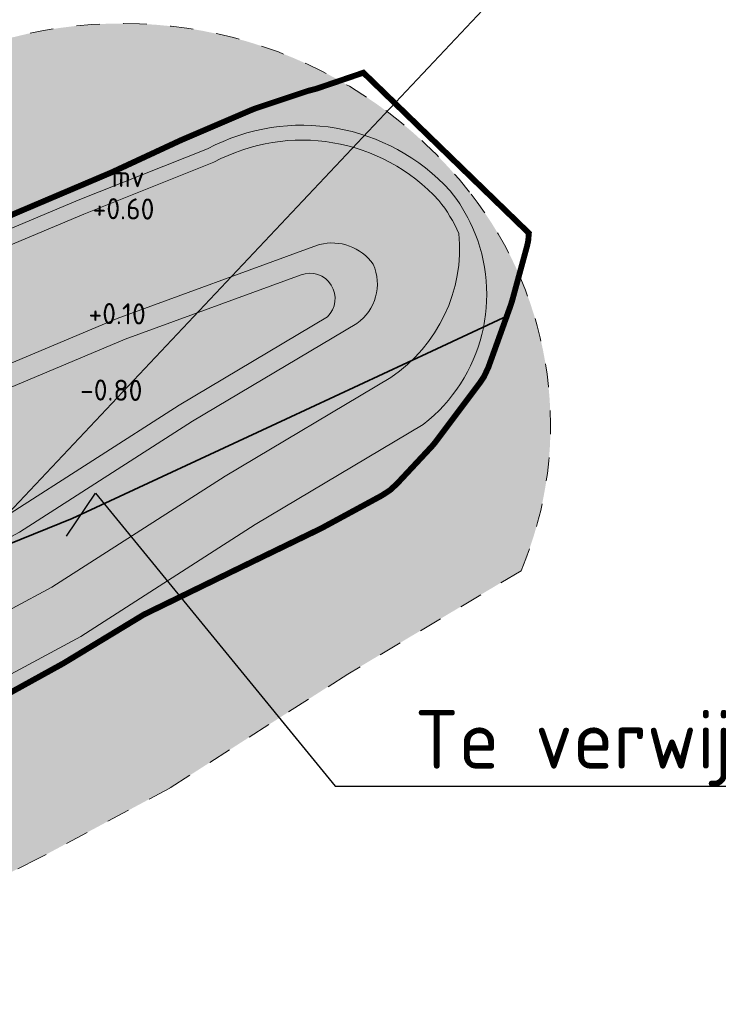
# Model space of a CAD drawing. Header units: metres. Extents: x 141698 to 145319, y 411539 to 418441.
# Tile 106 of 108: x 143990 to 144049, y 418130 to 418214. Entities that reach past the tile are written whole.
import ezdxf
from ezdxf import colors
from ezdxf.entities.mleader import LeaderData, LeaderLine
from ezdxf.math import Vec2, Vec3

# ---------------------------------------------------------------- set-up
doc = ezdxf.new("R2010")
doc.units = ezdxf.units.M
doc.linetypes.add('CENTRE', pattern=[50, 31.25, -6.25, 6.25, -6.25])
doc.linetypes.add('XX-HIDDEN', pattern=[4, 2, -2])
for name, color, linetype, lineweight in [('B01-WA-GR-GRAS-G', 60, 'Continuous', 13), ('B01-WA-GR-RIET-G', 120, 'Continuous', 13), ('B01-WA-OB-WATERLIJN-G', 150, 'Continuous', 18), ('B01-WA-OG-ZONE-G', 7, 'XX-HIDDEN', 18), ('N-WE-KG-PROJECTGRENS-SLIJKWELLSEWAAD', 190, 'KG-OG', 35), ('V01-WA-IE-TERREINAFSCHEIDING_KUNSTMATIG_RASTERHEKWERK-G', 20, 'IE-TERREINAFSCHEIDING-KUNSTMATIG-OPEN-V', 35), ('X-XX-AL-PEILMAAT-T25', 10, 'Continuous', 25), ('X01-XX-AL-TEKENBLAD_TITELBLOK-T25', 7, 'Continuous', 25)]:
    doc.layers.add(name, color=color, linetype=linetype, lineweight=lineweight)
for name, color, linetype in [('buitenbeschermingszone binnenkant', 14, 'CENTRE'), ('Situatiekaart_Bufferzone', 254, 'Continuous'), ('Situatiekaart_Gras', 71, 'Continuous'), ('Situatiekaart_Openwater', 140, 'Continuous')]:
    doc.layers.add(name, color=color, linetype=linetype)
doc.layers.add('Situatiekaart_Rietzone', color=7, linetype='Continuous', true_color=0x70ffdb)
doc.styles.add('NLCS-ISO-M1000-ISO', font='NLCS-ISO.ttf', dxfattribs={"height": 1.8})
doc.styles.add('NLCS-ISO-M2000-T25', font='NLCS-ISO.ttf', dxfattribs={"height": 5})
doc.linetypes.add('IE-TERREINAFSCHEIDING-KUNSTMATIG-OPEN-V', pattern='A,7,[24,NLCS.SHX,S=0.6,R=0,X=-3.5,Y=0],-1.5,[67,NLCS.SHX,S=0.75,R=0,X=0,Y=0],-1.5', length=10)
doc.linetypes.add('KG-OG', pattern='A,5.5,-1.5,[2,NLCS.SHX,S=0.5,R=0,X=0,Y=0],-1.5', length=8.5)

msp = doc.modelspace()

# ---------------------------------------------------------------- hatches: boundary and pattern name
at = {"layer": 'Situatiekaart_Bufferzone', "transparency": 33554559}
h = msp.add_hatch(color=256, dxfattribs=at)
h.dxf.hatch_style = 1
edge = h.paths.add_edge_path(flags=0)
edge.add_line((143885.4630367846, 418115.2014588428), (143902.8254999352, 418121.6465642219))
edge.add_line((143902.8254999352, 418121.6465642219), (143927.5464494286, 418131.3487672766))
edge.add_line((143927.5464494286, 418131.3487672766), (143925.651134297, 418135.834143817))
edge.add_line((143925.651134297, 418135.834143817), (143901.0891559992, 418126.1943320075))
edge.add_line((143901.0891559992, 418126.1943320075), (143883.7435421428, 418119.7554812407))
edge.add_line((143883.7435421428, 418119.7554812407), (143870.0014971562, 418114.4789209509))
edge.add_line((143870.0014971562, 418114.4789209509), (143861.9656334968, 418111.5351105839))
edge.add_arc((143858.3474397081, 418122.6362202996), 11.67587098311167, 234.9326761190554, 288.0523854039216, ccw=False)
edge.add_arc((143857.5842671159, 418118.5919513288), 8.10726896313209, 130.4186292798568, 222.8361829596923, ccw=False)
edge.add_line((143852.3277776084, 418124.764238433), (143866.0910382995, 418134.486995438))
edge.add_line((143866.0910382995, 418134.486995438), (143874.8091546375, 418140.6457196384))
edge.add_line((143874.8091546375, 418140.6457196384), (143886.5145652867, 418148.012461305))
edge.add_line((143886.5145652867, 418148.012461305), (143898.7530701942, 418154.1515637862))
edge.add_line((143898.7530701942, 418154.1515637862), (143906.4458925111, 418157.6405745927))
edge.add_line((143906.4458925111, 418157.6405745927), (143915.3057634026, 418161.9419224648))
edge.add_line((143915.3057634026, 418161.9419224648), (143914.8109957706, 418163.1128196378))
edge.add_line((143914.8109957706, 418163.1128196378), (143905.9064387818, 418158.7897772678))
edge.add_line((143905.9064387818, 418158.7897772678), (143898.2061146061, 418155.2973640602))
edge.add_line((143898.2061146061, 418155.2973640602), (143885.8904509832, 418149.1195570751))
edge.add_line((143885.8904509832, 418149.1195570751), (143874.1043718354, 418141.7020470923))
edge.add_line((143874.1043718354, 418141.7020470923), (143865.3586132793, 418135.5237956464))
edge.add_line((143865.3586132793, 418135.5237956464), (143851.5082238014, 418125.7394883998))
edge.add_arc((143859.4950793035, 418117.6316376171), 11.38099754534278, 134.5692752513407, 202.9004874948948)
edge.add_arc((143859.4950793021, 418117.6316376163), 11.38099754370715, 202.9004874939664, 218.9387412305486)
edge.add_arc((143859.4950793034, 418117.631637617), 11.38099754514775, 218.938741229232, 289.7219942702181)
edge.add_line((143863.3356724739, 418106.9182371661), (143871.6954753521, 418109.9151009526))
edge.add_line((143871.6954753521, 418109.9151009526), (143885.4630367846, 418115.2014588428))
edge = h.paths.add_edge_path()
edge.add_line((143991.1662218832, 418142.1412976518), (144002.3409776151, 418148.1342018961))
edge.add_line((144002.3409776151, 418148.1342018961), (144017.5251671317, 418157.8694950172))
edge.add_line((144017.5251671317, 418157.8694950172), (144032.3143206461, 418166.6919100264))
edge.add_arc((144002.8002792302, 418179.1311093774), 32.02830500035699, 337.1461744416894, 398.3706695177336)
edge.add_arc((143998.2824212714, 418175.6891931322), 37.70706316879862, 38.20968881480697, 104.5099539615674)
edge.add_line((143988.8349846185, 418212.193556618), (143977.536017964, 418207.4445808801))
edge.add_line((143977.536017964, 418207.4445808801), (143962.4066617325, 418201.813920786))
edge.add_line((143962.4066617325, 418201.813920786), (143952.0649066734, 418196.8563543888))
edge.add_line((143952.0649066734, 418196.8563543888), (143935.7934990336, 418190.1402263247))
edge.add_line((143935.7934990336, 418190.1402263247), (143909.3637082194, 418177.1425223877))
edge.add_line((143909.3637082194, 418177.1425223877), (143899.531975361, 418172.3693486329))
edge.add_line((143899.531975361, 418172.3693486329), (143891.7430053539, 418168.8367309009))
edge.add_line((143891.7430053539, 418168.8367309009), (143878.5155945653, 418162.2015715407))
edge.add_line((143878.5155945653, 418162.2015715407), (143865.7762948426, 418154.1841569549))
edge.add_line((143865.7762948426, 418154.1841569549), (143856.703901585, 418147.7751615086))
edge.add_line((143856.703901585, 418147.7751615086), (143842.0617094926, 418137.4315024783))
edge.add_arc((143859.4950793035, 418117.6316376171), 26.38099754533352, 131.3632480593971, 202.9004874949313)
edge.add_arc((143859.4950793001, 418117.6316376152), 26.38099754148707, 202.9004874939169, 218.9387412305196)
edge.add_arc((143859.4950793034, 418117.631637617), 26.38099754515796, 218.9387412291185, 289.7219942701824)
edge.add_line((143868.3975220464, 418092.798121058), (143876.9154732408, 418095.8516786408))
edge.add_line((143876.9154732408, 418095.8516786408), (143890.7616636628, 418101.1682278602))
edge.add_line((143890.7616636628, 418101.1682278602), (143908.176047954, 418107.6326068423))
edge.add_line((143908.176047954, 418107.6326068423), (143935.0366493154, 418118.1745566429))
edge.add_line((143935.0366493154, 418118.1745566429), (143952.1631108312, 418125.5989202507))
edge.add_line((143952.1631108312, 418125.5989202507), (143958.6091577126, 418128.3215454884))
edge.add_line((143958.6091577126, 418128.3215454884), (143966.536364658, 418131.1079935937))
edge.add_line((143966.536364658, 418131.1079935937), (143977.3202000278, 418135.3080029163))
edge.add_line((143977.3202000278, 418135.3080029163), (143991.1662218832, 418142.1412976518))
edge = h.paths.add_edge_path(flags=0)
edge.add_line((143927.4540034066, 418136.5417138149), (143901.0891559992, 418126.1943320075))
edge.add_line((143901.0891559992, 418126.1943320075), (143883.7435421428, 418119.7554812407))
edge.add_line((143883.7435421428, 418119.7554812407), (143870.0014971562, 418114.4789209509))
edge.add_line((143870.0014971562, 418114.4789209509), (143861.9656334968, 418111.5351105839))
edge.add_arc((143858.3474397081, 418122.6362202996), 11.67587098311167, 234.9326761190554, 288.0523854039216, ccw=False)
edge.add_arc((143857.5842671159, 418118.5919513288), 8.10726896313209, 130.4186292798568, 222.8361829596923, ccw=False)
edge.add_line((143852.3277776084, 418124.764238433), (143866.0910382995, 418134.486995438))
edge.add_line((143866.0910382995, 418134.486995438), (143874.8091546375, 418140.6457196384))
edge.add_line((143874.8091546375, 418140.6457196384), (143886.5145652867, 418148.012461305))
edge.add_line((143886.5145652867, 418148.012461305), (143898.7530701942, 418154.1515637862))
edge.add_line((143898.7530701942, 418154.1515637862), (143906.4458925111, 418157.6405745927))
edge.add_line((143906.4458925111, 418157.6405745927), (143916.506372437, 418162.5248019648))
edge.add_line((143916.506372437, 418162.5248019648), (143942.4942489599, 418175.3051802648))
edge.add_line((143942.4942489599, 418175.3051802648), (143958.6900854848, 418181.9901158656))
edge.add_line((143958.6900854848, 418181.9901158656), (143968.7735070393, 418186.8238439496))
edge.add_line((143968.7735070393, 418186.8238439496), (143983.5279023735, 418192.3149556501))
edge.add_line((143983.5279023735, 418192.3149556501), (143994.9949040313, 418197.134556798))
edge.add_line((143994.9949040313, 418197.134556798), (144006.0973439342, 418201.5521170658))
edge.add_arc((144013.6023159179, 418187.6000370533), 15.84251056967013, 42.401531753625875, 118.2762797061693, ccw=False)
edge.add_arc((144015.3210197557, 418190.2731141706), 12.79681574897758, 23.972583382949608, 38.75029277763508, ccw=False)
edge.add_arc((144013.7614055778, 418194.2345629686), 13.31026494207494, -56.078340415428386, 5.336373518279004, ccw=False)
edge.add_line((144021.1893165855, 418183.1896867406), (144007.0714978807, 418174.7677540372))
edge.add_line((144007.0714978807, 418174.7677540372), (143992.2691201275, 418165.2772582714))
edge.add_line((143992.2691201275, 418165.2772582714), (143982.0723932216, 418159.8088606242))
edge.add_line((143982.0723932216, 418159.8088606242), (143969.3035026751, 418153.5071522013))
edge.add_line((143969.3035026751, 418153.5071522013), (143959.635033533, 418149.7415475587))
edge.add_line((143959.635033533, 418149.7415475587), (143951.4429791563, 418146.8620044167))
edge.add_line((143951.4429791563, 418146.8620044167), (143944.3466978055, 418143.8647387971))
edge.add_line((143944.3466978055, 418143.8647387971), (143927.4540034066, 418136.5417138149))
edge = h.paths.add_edge_path(flags=16)
edge.add_line((143946.2617801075, 418139.3894704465), (143953.1987489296, 418142.3194470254))
edge.add_line((143953.1987489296, 418142.3194470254), (143961.325913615, 418145.1761811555))
edge.add_line((143961.325913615, 418145.1761811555), (143971.267656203, 418149.048218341))
edge.add_line((143971.267656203, 418149.048218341), (143984.3004523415, 418155.4801695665))
edge.add_line((143984.3004523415, 418155.4801695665), (143994.7368039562, 418161.0770754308))
edge.add_line((143994.7368039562, 418161.0770754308), (144009.6327285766, 418170.6275484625))
edge.add_line((144009.6327285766, 418170.6275484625), (144023.9713330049, 418179.1811900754))
edge.add_arc((144015.3210197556, 418190.2731141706), 14.06622548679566, 307.9497743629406, 383.972583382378)
edge.add_arc((144015.3210197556, 418190.2731141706), 14.06622548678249, 23.97258338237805, 38.91581639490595)
edge.add_arc((144013.6023159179, 418187.6000370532), 17.11192030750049, 42.26665463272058, 118.0272910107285)
edge.add_line((144005.5615602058, 418202.705137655), (143994.5142804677, 418198.3095251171))
edge.add_line((143994.5142804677, 418198.3095251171), (143983.0603896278, 418193.4954344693))
edge.add_line((143983.0603896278, 418193.4954344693), (143968.2767382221, 418187.9934345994))
edge.add_line((143968.2767382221, 418187.9934345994), (143958.1731603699, 418183.1500441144))
edge.add_line((143958.1731603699, 418183.1500441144), (143941.9714274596, 418176.4626747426))
edge.add_line((143941.9714274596, 418176.4626747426), (143915.9490708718, 418163.6653397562))
edge.add_line((143915.9490708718, 418163.6653397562), (143905.9064387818, 418158.7897772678))
edge.add_line((143905.9064387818, 418158.7897772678), (143898.2061146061, 418155.2973640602))
edge.add_line((143898.2061146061, 418155.2973640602), (143885.8904509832, 418149.1195570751))
edge.add_line((143885.8904509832, 418149.1195570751), (143874.1043718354, 418141.7020470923))
edge.add_line((143874.1043718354, 418141.7020470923), (143865.3586132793, 418135.5237956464))
edge.add_line((143865.3586132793, 418135.5237956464), (143851.5082238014, 418125.7394883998))
edge.add_arc((143859.4950793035, 418117.6316376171), 11.38099754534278, 134.5692752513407, 202.9004874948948)
edge.add_arc((143859.4950793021, 418117.6316376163), 11.38099754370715, 202.9004874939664, 218.9387412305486)
edge.add_arc((143859.4950793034, 418117.631637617), 11.38099754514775, 218.938741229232, 289.7219942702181)
edge.add_line((143863.3356724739, 418106.9182371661), (143871.6954753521, 418109.9151009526))
edge.add_line((143871.6954753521, 418109.9151009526), (143885.4630367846, 418115.2014588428))
edge.add_line((143885.4630367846, 418115.2014588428), (143902.8254999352, 418121.6465642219))
edge.add_line((143902.8254999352, 418121.6465642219), (143929.3118109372, 418132.0416167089))
edge.add_line((143929.3118109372, 418132.0416167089), (143946.2617801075, 418139.3894704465))
edge = h.paths.add_edge_path(flags=0)
edge.add_line((143924.9130484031, 418141.3435400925), (143898.5920473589, 418131.0133666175))
edge.add_line((143898.5920473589, 418131.0133666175), (143881.252515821, 418124.5767736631))
edge.add_line((143881.252515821, 418124.5767736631), (143867.5196818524, 418119.3037501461))
edge.add_line((143867.5196818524, 418119.3037501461), (143861.4461172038, 418117.1653687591))
edge.add_arc((143860.9793719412, 418118.2049133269), 1.1395192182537, 130.6597921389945, 294.17961019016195, ccw=False)
edge.add_line((143860.2368997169, 418119.0693432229), (143865.7928750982, 418122.994241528))
edge.add_line((143865.7928750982, 418122.994241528), (143871.2736990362, 418126.8660507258))
edge.add_line((143871.2736990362, 418126.8660507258), (143879.7345598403, 418132.8430423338))
edge.add_line((143879.7345598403, 418132.8430423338), (143890.6892196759, 418139.7373027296))
edge.add_line((143890.6892196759, 418139.7373027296), (143902.2096379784, 418145.5161972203))
edge.add_line((143902.2096379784, 418145.5161972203), (143909.8326433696, 418148.9735431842))
edge.add_line((143909.8326433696, 418148.9735431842), (143920.0592262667, 418153.9384113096))
edge.add_line((143920.0592262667, 418153.9384113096), (143945.726210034, 418166.5609802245))
edge.add_line((143945.726210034, 418166.5609802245), (143961.8671711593, 418173.2232656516))
edge.add_line((143961.8671711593, 418173.2232656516), (143971.7630057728, 418177.9670694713))
edge.add_line((143971.7630057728, 418177.9670694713), (143986.2451260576, 418183.3568491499))
edge.add_line((143986.2451260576, 418183.3568491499), (143997.8341450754, 418188.2277344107))
edge.add_line((143997.8341450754, 418188.2277344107), (144014.3160804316, 418194.2417936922))
edge.add_line((144014.3160804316, 418194.2417936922), (144015.1147912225, 418194.5332336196))
edge.add_arc((144016.1772277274, 418190.3501646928), 4.31588194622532, 35.366590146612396, 104.2509307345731, ccw=False)
edge.add_arc((144015.9339569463, 418191.1757113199), 4.11769100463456, -54.99335082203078, 23.96489497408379, ccw=False)
edge.add_line((144018.2961589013, 418187.8029704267), (144004.2766186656, 418179.4396653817))
edge.add_line((144004.2766186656, 418179.4396653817), (143989.5080097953, 418169.970820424))
edge.add_line((143989.5080097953, 418169.970820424), (143979.3977834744, 418164.5488121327))
edge.add_line((143979.3977834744, 418164.5488121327), (143966.724158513, 418158.294119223))
edge.add_line((143966.724158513, 418158.294119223), (143957.1543365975, 418154.5669349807))
edge.add_line((143957.1543365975, 418154.5669349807), (143948.9388581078, 418151.6791581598))
edge.add_line((143948.9388581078, 418151.6791581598), (143941.7850675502, 418148.6576023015))
edge.add_line((143941.7850675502, 418148.6576023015), (143924.9130484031, 418141.3435400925))
edge = h.paths.add_edge_path(flags=0)
edge.add_line((143924.0463894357, 418142.8628300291), (143897.772660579, 418132.551209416))
edge.add_line((143897.772660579, 418132.551209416), (143880.4396865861, 418126.1170506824))
edge.add_line((143880.4396865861, 418126.1170506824), (143868.2865191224, 418121.4613229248))
edge.add_arc((143868.0953314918, 418121.7982621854), 0.3874026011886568, 130.020208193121, 299.5716433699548, ccw=False)
edge.add_line((143867.8462092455, 418122.0949419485), (143872.3667732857, 418125.3187256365))
edge.add_line((143872.3667732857, 418125.3187256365), (143880.7863807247, 418131.2665746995))
edge.add_line((143880.7863807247, 418131.2665746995), (143891.620650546, 418138.0850682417))
edge.add_line((143891.620650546, 418138.0850682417), (143903.0259168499, 418143.8061999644))
edge.add_line((143903.0259168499, 418143.8061999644), (143910.6377264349, 418147.2584681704))
edge.add_line((143910.6377264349, 418147.2584681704), (143920.8909455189, 418152.2362678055))
edge.add_line((143920.8909455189, 418152.2362678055), (143946.506471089, 418164.8335304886))
edge.add_line((143946.506471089, 418164.8335304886), (143962.6386324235, 418171.4921837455))
edge.add_line((143962.6386324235, 418171.4921837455), (143972.5043856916, 418176.2215673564))
edge.add_line((143972.5043856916, 418176.2215673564), (143986.9428440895, 418181.5950974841))
edge.add_line((143986.9428440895, 418181.5950974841), (143998.5262633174, 418186.4636291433))
edge.add_line((143998.5262633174, 418186.4636291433), (144013.531345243, 418191.9388024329))
edge.add_arc((144014.2924952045, 418189.9213825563), 2.156231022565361, -46.267588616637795, 110.67093035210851, ccw=False)
edge.add_line((144015.7830788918, 418188.36334132), (144003.1361957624, 418180.8188898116))
edge.add_line((144003.1361957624, 418180.8188898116), (143988.4039942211, 418171.373387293))
edge.add_line((143988.4039942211, 418171.373387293), (143978.3870269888, 418166.0013928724))
edge.add_line((143978.3870269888, 418166.0013928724), (143965.8161109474, 418159.7973889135))
edge.add_line((143965.8161109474, 418159.7973889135), (143956.3526438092, 418156.111626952))
edge.add_line((143956.3526438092, 418156.111626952), (143948.1119110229, 418153.2149731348))
edge.add_line((143948.1119110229, 418153.2149731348), (143940.8961179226, 418150.1672291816))
edge.add_line((143940.8961179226, 418150.1672291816), (143924.0463894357, 418142.8628300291))
at = {"layer": 'Situatiekaart_Gras', "transparency": 33554559}
h = msp.add_hatch(color=256, dxfattribs=at)
h.dxf.hatch_style = 1
edge = h.paths.add_edge_path()
edge.add_arc((143859.4950793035, 418117.6316376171), 11.38099754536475, 134.5692752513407, 202.9004874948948, ccw=False)
edge.add_line((143851.5082238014, 418125.7394883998), (143865.3586132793, 418135.5237956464))
edge.add_line((143865.3586132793, 418135.5237956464), (143874.1043718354, 418141.7020470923))
edge.add_line((143874.1043718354, 418141.7020470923), (143885.8904509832, 418149.1195570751))
edge.add_line((143885.8904509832, 418149.1195570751), (143898.2061146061, 418155.2973640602))
edge.add_line((143898.2061146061, 418155.2973640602), (143905.9064387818, 418158.7897772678))
edge.add_line((143905.9064387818, 418158.7897772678), (143915.9490708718, 418163.6653397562))
edge.add_line((143915.9490708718, 418163.6653397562), (143941.9714274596, 418176.4626747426))
edge.add_line((143941.9714274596, 418176.4626747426), (143958.1731603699, 418183.1500441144))
edge.add_line((143958.1731603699, 418183.1500441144), (143968.2767382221, 418187.9934345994))
edge.add_line((143968.2767382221, 418187.9934345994), (143983.0603896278, 418193.4954344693))
edge.add_line((143983.0603896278, 418193.4954344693), (143994.5142804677, 418198.3095251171))
edge.add_line((143994.5142804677, 418198.3095251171), (144005.5615602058, 418202.705137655))
edge.add_arc((144013.6023159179, 418187.6000370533), 17.11192030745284, 42.266654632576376, 118.02729101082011, ccw=False)
edge.add_arc((144015.3210197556, 418190.2731141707), 14.06622548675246, 23.972583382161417, 38.91581639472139, ccw=False)
edge.add_arc((144015.3210197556, 418190.2731141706), 14.0662254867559, -52.05022563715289, 23.972583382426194, ccw=False)
edge.add_line((144023.9713330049, 418179.1811900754), (144009.6327285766, 418170.6275484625))
edge.add_line((144009.6327285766, 418170.6275484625), (143994.7368039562, 418161.0770754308))
edge.add_line((143994.7368039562, 418161.0770754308), (143984.3004523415, 418155.4801695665))
edge.add_line((143984.3004523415, 418155.4801695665), (143971.267656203, 418149.048218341))
edge.add_line((143971.267656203, 418149.048218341), (143961.325913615, 418145.1761811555))
edge.add_line((143961.325913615, 418145.1761811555), (143953.1987489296, 418142.3194470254))
edge.add_line((143953.1987489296, 418142.3194470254), (143946.2617801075, 418139.3894704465))
edge.add_line((143946.2617801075, 418139.3894704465), (143929.3118109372, 418132.0416167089))
edge.add_line((143929.3118109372, 418132.0416167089), (143902.8254999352, 418121.6465642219))
edge.add_line((143902.8254999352, 418121.6465642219), (143885.4630367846, 418115.2014588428))
edge.add_line((143885.4630367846, 418115.2014588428), (143871.6954753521, 418109.9151009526))
edge.add_line((143871.6954753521, 418109.9151009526), (143863.3356724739, 418106.9182371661))
edge.add_arc((143859.4950793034, 418117.631637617), 11.38099754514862, 218.938741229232, 289.7219942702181, ccw=False)
edge.add_arc((143859.4950793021, 418117.6316376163), 11.3809975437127, 202.9004874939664, 218.9387412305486, ccw=False)
edge = h.paths.add_edge_path(flags=16)
edge.add_arc((144013.7614055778, 418194.2345629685), 13.31026494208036, -56.07834041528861, 5.3363735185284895, ccw=False)
edge.add_line((144021.1893165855, 418183.1896867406), (144007.0714978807, 418174.7677540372))
edge.add_line((144007.0714978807, 418174.7677540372), (143992.2691201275, 418165.2772582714))
edge.add_line((143992.2691201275, 418165.2772582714), (143982.0723932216, 418159.8088606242))
edge.add_line((143982.0723932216, 418159.8088606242), (143969.3035026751, 418153.5071522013))
edge.add_line((143969.3035026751, 418153.5071522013), (143959.635033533, 418149.7415475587))
edge.add_line((143959.635033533, 418149.7415475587), (143951.4429791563, 418146.8620044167))
edge.add_line((143951.4429791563, 418146.8620044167), (143944.3466978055, 418143.8647387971))
edge.add_line((143944.3466978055, 418143.8647387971), (143927.4540034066, 418136.5417138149))
edge.add_line((143927.4540034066, 418136.5417138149), (143901.0891559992, 418126.1943320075))
edge.add_line((143901.0891559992, 418126.1943320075), (143883.7435421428, 418119.7554812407))
edge.add_line((143883.7435421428, 418119.7554812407), (143870.0014971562, 418114.4789209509))
edge.add_line((143870.0014971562, 418114.4789209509), (143861.9656334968, 418111.5351105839))
edge.add_arc((143858.3474397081, 418122.6362202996), 11.67587098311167, 234.9326761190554, 288.0523854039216, ccw=False)
edge.add_arc((143857.5842671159, 418118.5919513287), 8.107268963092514, 130.41862927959, 222.8361829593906, ccw=False)
edge.add_line((143852.3277776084, 418124.764238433), (143866.0910382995, 418134.486995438))
edge.add_line((143866.0910382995, 418134.486995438), (143874.8091546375, 418140.6457196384))
edge.add_line((143874.8091546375, 418140.6457196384), (143886.5145652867, 418148.012461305))
edge.add_line((143886.5145652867, 418148.012461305), (143898.7530701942, 418154.1515637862))
edge.add_line((143898.7530701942, 418154.1515637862), (143906.4458925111, 418157.6405745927))
edge.add_line((143906.4458925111, 418157.6405745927), (143916.506372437, 418162.5248019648))
edge.add_line((143916.506372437, 418162.5248019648), (143942.4942489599, 418175.3051802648))
edge.add_line((143942.4942489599, 418175.3051802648), (143958.6900854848, 418181.9901158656))
edge.add_line((143958.6900854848, 418181.9901158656), (143968.7735070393, 418186.8238439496))
edge.add_line((143968.7735070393, 418186.8238439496), (143983.5279023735, 418192.3149556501))
edge.add_line((143983.5279023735, 418192.3149556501), (143994.9949040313, 418197.134556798))
edge.add_line((143994.9949040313, 418197.134556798), (144006.0973439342, 418201.5521170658))
edge.add_arc((144013.6023159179, 418187.6000370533), 15.84251056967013, 42.401531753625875, 118.2762797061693, ccw=False)
edge.add_arc((144015.3210197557, 418190.2731141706), 12.79681574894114, 23.972583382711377, 38.75029277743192, ccw=False)
at = {"layer": 'Situatiekaart_Openwater', "transparency": 33554559}
h = msp.add_hatch(color=256, dxfattribs=at)
h.dxf.hatch_style = 1
edge = h.paths.add_edge_path()
edge.add_arc((144015.9339569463, 418191.17571132), 4.117691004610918, -54.993350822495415, 23.964894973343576, ccw=False)
edge.add_line((144018.2961589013, 418187.8029704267), (144004.2766186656, 418179.4396653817))
edge.add_line((144004.2766186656, 418179.4396653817), (143989.5080097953, 418169.970820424))
edge.add_line((143989.5080097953, 418169.970820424), (143979.3977834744, 418164.5488121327))
edge.add_line((143979.3977834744, 418164.5488121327), (143966.724158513, 418158.294119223))
edge.add_line((143966.724158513, 418158.294119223), (143957.1543365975, 418154.5669349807))
edge.add_line((143957.1543365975, 418154.5669349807), (143948.9388581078, 418151.6791581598))
edge.add_line((143948.9388581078, 418151.6791581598), (143941.7850675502, 418148.6576023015))
edge.add_line((143941.7850675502, 418148.6576023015), (143924.9130484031, 418141.3435400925))
edge.add_line((143924.9130484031, 418141.3435400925), (143898.5920473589, 418131.0133666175))
edge.add_line((143898.5920473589, 418131.0133666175), (143881.252515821, 418124.5767736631))
edge.add_line((143881.252515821, 418124.5767736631), (143867.5196818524, 418119.3037501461))
edge.add_line((143867.5196818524, 418119.3037501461), (143861.4461172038, 418117.1653687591))
edge.add_arc((143860.9793719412, 418118.2049133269), 1.1395192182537, 130.6597921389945, 294.17961019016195, ccw=False)
edge.add_line((143860.2368997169, 418119.0693432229), (143865.7928750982, 418122.994241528))
edge.add_line((143865.7928750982, 418122.994241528), (143871.2736990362, 418126.8660507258))
edge.add_line((143871.2736990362, 418126.8660507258), (143879.7345598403, 418132.8430423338))
edge.add_line((143879.7345598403, 418132.8430423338), (143890.6892196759, 418139.7373027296))
edge.add_line((143890.6892196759, 418139.7373027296), (143902.2096379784, 418145.5161972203))
edge.add_line((143902.2096379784, 418145.5161972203), (143909.8326433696, 418148.9735431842))
edge.add_line((143909.8326433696, 418148.9735431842), (143920.0592262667, 418153.9384113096))
edge.add_line((143920.0592262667, 418153.9384113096), (143945.726210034, 418166.5609802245))
edge.add_line((143945.726210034, 418166.5609802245), (143961.8671711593, 418173.2232656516))
edge.add_line((143961.8671711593, 418173.2232656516), (143971.7630057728, 418177.9670694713))
edge.add_line((143971.7630057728, 418177.9670694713), (143986.2451260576, 418183.3568491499))
edge.add_line((143986.2451260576, 418183.3568491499), (143997.8341450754, 418188.2277344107))
edge.add_line((143997.8341450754, 418188.2277344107), (144014.3160804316, 418194.2417936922))
edge.add_line((144014.3160804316, 418194.2417936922), (144015.1147912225, 418194.5332336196))
edge.add_arc((144016.1772277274, 418190.3501646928), 4.31588194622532, 35.366590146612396, 104.2509307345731, ccw=False)
at = {"layer": 'Situatiekaart_Rietzone', "transparency": 33554559}
h = msp.add_hatch(color=101, dxfattribs=at)
h.dxf.hatch_style = 1
edge = h.paths.add_edge_path(flags=16)
edge.add_arc((144015.9339569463, 418191.17571132), 4.117691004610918, -54.993350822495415, 23.964894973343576, ccw=False)
edge.add_line((144018.2961589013, 418187.8029704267), (144004.2766186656, 418179.4396653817))
edge.add_line((144004.2766186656, 418179.4396653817), (143989.5080097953, 418169.970820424))
edge.add_line((143989.5080097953, 418169.970820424), (143979.3977834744, 418164.5488121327))
edge.add_line((143979.3977834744, 418164.5488121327), (143966.724158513, 418158.294119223))
edge.add_line((143966.724158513, 418158.294119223), (143957.1543365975, 418154.5669349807))
edge.add_line((143957.1543365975, 418154.5669349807), (143948.9388581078, 418151.6791581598))
edge.add_line((143948.9388581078, 418151.6791581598), (143941.7850675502, 418148.6576023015))
edge.add_line((143941.7850675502, 418148.6576023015), (143924.9130484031, 418141.3435400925))
edge.add_line((143924.9130484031, 418141.3435400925), (143898.5920473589, 418131.0133666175))
edge.add_line((143898.5920473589, 418131.0133666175), (143881.252515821, 418124.5767736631))
edge.add_line((143881.252515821, 418124.5767736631), (143867.5196818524, 418119.3037501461))
edge.add_line((143867.5196818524, 418119.3037501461), (143861.4461172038, 418117.1653687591))
edge.add_arc((143860.9793719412, 418118.2049133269), 1.1395192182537, 130.6597921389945, 294.17961019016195, ccw=False)
edge.add_line((143860.2368997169, 418119.0693432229), (143865.7928750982, 418122.994241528))
edge.add_line((143865.7928750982, 418122.994241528), (143871.2736990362, 418126.8660507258))
edge.add_line((143871.2736990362, 418126.8660507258), (143879.7345598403, 418132.8430423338))
edge.add_line((143879.7345598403, 418132.8430423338), (143890.6892196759, 418139.7373027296))
edge.add_line((143890.6892196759, 418139.7373027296), (143902.2096379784, 418145.5161972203))
edge.add_line((143902.2096379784, 418145.5161972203), (143909.8326433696, 418148.9735431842))
edge.add_line((143909.8326433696, 418148.9735431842), (143920.0592262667, 418153.9384113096))
edge.add_line((143920.0592262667, 418153.9384113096), (143945.726210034, 418166.5609802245))
edge.add_line((143945.726210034, 418166.5609802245), (143961.8671711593, 418173.2232656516))
edge.add_line((143961.8671711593, 418173.2232656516), (143971.7630057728, 418177.9670694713))
edge.add_line((143971.7630057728, 418177.9670694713), (143986.2451260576, 418183.3568491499))
edge.add_line((143986.2451260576, 418183.3568491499), (143997.8341450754, 418188.2277344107))
edge.add_line((143997.8341450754, 418188.2277344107), (144014.3160804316, 418194.2417936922))
edge.add_line((144014.3160804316, 418194.2417936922), (144015.1147912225, 418194.5332336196))
edge.add_arc((144016.1772277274, 418190.3501646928), 4.31588194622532, 35.366590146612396, 104.2509307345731, ccw=False)
edge = h.paths.add_edge_path()
edge.add_arc((144013.7614055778, 418194.2345629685), 13.31026494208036, -56.07834041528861, 5.3363735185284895, ccw=False)
edge.add_line((144021.1893165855, 418183.1896867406), (144007.0714978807, 418174.7677540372))
edge.add_line((144007.0714978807, 418174.7677540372), (143992.2691201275, 418165.2772582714))
edge.add_line((143992.2691201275, 418165.2772582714), (143982.0723932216, 418159.8088606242))
edge.add_line((143982.0723932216, 418159.8088606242), (143969.3035026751, 418153.5071522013))
edge.add_line((143969.3035026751, 418153.5071522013), (143959.635033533, 418149.7415475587))
edge.add_line((143959.635033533, 418149.7415475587), (143951.4429791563, 418146.8620044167))
edge.add_line((143951.4429791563, 418146.8620044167), (143944.3466978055, 418143.8647387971))
edge.add_line((143944.3466978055, 418143.8647387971), (143927.4540034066, 418136.5417138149))
edge.add_line((143927.4540034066, 418136.5417138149), (143901.0891559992, 418126.1943320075))
edge.add_line((143901.0891559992, 418126.1943320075), (143883.7435421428, 418119.7554812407))
edge.add_line((143883.7435421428, 418119.7554812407), (143870.0014971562, 418114.4789209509))
edge.add_line((143870.0014971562, 418114.4789209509), (143861.9656334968, 418111.5351105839))
edge.add_arc((143858.3474397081, 418122.6362202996), 11.67587098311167, 234.9326761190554, 288.0523854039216, ccw=False)
edge.add_arc((143857.5842671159, 418118.5919513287), 8.107268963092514, 130.41862927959, 222.8361829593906, ccw=False)
edge.add_line((143852.3277776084, 418124.764238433), (143866.0910382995, 418134.486995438))
edge.add_line((143866.0910382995, 418134.486995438), (143874.8091546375, 418140.6457196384))
edge.add_line((143874.8091546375, 418140.6457196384), (143886.5145652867, 418148.012461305))
edge.add_line((143886.5145652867, 418148.012461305), (143898.7530701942, 418154.1515637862))
edge.add_line((143898.7530701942, 418154.1515637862), (143906.4458925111, 418157.6405745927))
edge.add_line((143906.4458925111, 418157.6405745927), (143916.506372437, 418162.5248019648))
edge.add_line((143916.506372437, 418162.5248019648), (143942.4942489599, 418175.3051802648))
edge.add_line((143942.4942489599, 418175.3051802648), (143958.6900854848, 418181.9901158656))
edge.add_line((143958.6900854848, 418181.9901158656), (143968.7735070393, 418186.8238439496))
edge.add_line((143968.7735070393, 418186.8238439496), (143983.5279023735, 418192.3149556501))
edge.add_line((143983.5279023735, 418192.3149556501), (143994.9949040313, 418197.134556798))
edge.add_line((143994.9949040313, 418197.134556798), (144006.0973439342, 418201.5521170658))
edge.add_arc((144013.6023159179, 418187.6000370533), 15.84251056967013, 42.401531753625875, 118.2762797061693, ccw=False)
edge.add_arc((144015.3210197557, 418190.2731141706), 12.79681574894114, 23.972583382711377, 38.75029277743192, ccw=False)

# ---------------------------------------------------------------- linework, layer by layer
at = {"layer": 'B01-WA-GR-GRAS-G'}
msp.add_lwpolyline([(143915.9490708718, 418163.6653397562), (143941.9714274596, 418176.4626747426), (143958.1731603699, 418183.1500441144), (143968.2767382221, 418187.9934345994), (143983.0603896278, 418193.4954344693), (143994.5142804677, 418198.3095251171), (144005.5615602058, 418202.705137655, -0.3431597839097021), (144026.2655245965, 418199.109205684, -0.06529471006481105), (144028.1738923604, 418195.9882139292, -0.3444389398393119), (144023.9713330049, 418179.1811900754), (144009.6327285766, 418170.6275484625), (143994.7368039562, 418161.0770754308), (143984.3004523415, 418155.4801695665), (143971.267656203, 418149.048218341), (143961.325913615, 418145.1761811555), (143953.1987489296, 418142.3194470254), (143946.2617801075, 418139.3894704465), (143929.3118109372, 418132.0416167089)], format="xyb", dxfattribs=at)
at = {"layer": 'B01-WA-GR-RIET-G'}
msp.add_lwpolyline([(143916.506372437, 418162.5248019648), (143942.4942489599, 418175.3051802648), (143958.6900854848, 418181.9901158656), (143968.7735070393, 418186.8238439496), (143983.5279023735, 418192.3149556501), (143994.9949040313, 418197.134556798), (144006.0973439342, 418201.5521170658, -0.3437164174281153), (144025.3010168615, 418198.2829925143, -0.06456943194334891), (144027.0139819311, 418195.4724534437, -0.2745762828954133), (144021.1893165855, 418183.1896867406), (144007.0714978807, 418174.7677540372), (143992.2691201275, 418165.2772582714), (143982.0723932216, 418159.8088606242), (143969.3035026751, 418153.5071522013), (143959.635033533, 418149.7415475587), (143951.4429791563, 418146.8620044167), (143944.3466978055, 418143.8647387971), (143927.4540034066, 418136.5417138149)], format="xyb", dxfattribs=at)
at = {"layer": 'B01-WA-OB-WATERLIJN-G', "transparency": 33554559}
msp.add_lwpolyline([(143920.0592262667, 418153.9384113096), (143945.726210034, 418166.5609802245), (143961.8671711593, 418173.2232656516), (143971.7630057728, 418177.9670694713), (143986.2451260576, 418183.3568491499), (143997.8341450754, 418188.2277344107), (144014.3160804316, 418194.2417936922), (144015.1147912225, 418194.5332336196, -0.309955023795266), (144019.6966803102, 418192.8482220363, -0.3588310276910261), (144018.2961589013, 418187.8029704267), (144004.2766186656, 418179.4396653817), (143989.5080097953, 418169.970820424), (143979.3977834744, 418164.5488121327), (143966.724158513, 418158.294119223), (143957.1543365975, 418154.5669349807), (143948.9388581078, 418151.6791581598), (143941.7850675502, 418148.6576023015), (143924.9130484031, 418141.3435400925)], format="xyb", dxfattribs=at)
at = {"layer": 'B01-WA-OB-WATERLIJN-G'}
msp.add_lwpolyline([(143920.8909455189, 418152.2362678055), (143946.506471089, 418164.8335304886), (143962.6386324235, 418171.4921837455), (143972.5043856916, 418176.2215673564), (143986.9428440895, 418181.5950974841), (143998.5262633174, 418186.4636291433), (144013.531345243, 418191.9388024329, -0.8165870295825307), (144015.7830788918, 418188.36334132), (144003.1361957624, 418180.8188898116), (143988.4039942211, 418171.373387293), (143978.3870269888, 418166.0013928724), (143965.8161109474, 418159.7973889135), (143956.3526438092, 418156.111626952), (143948.1119110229, 418153.2149731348), (143940.8961179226, 418150.1672291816), (143924.0463894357, 418142.8628300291)], format="xyb", dxfattribs=at)
at = {"layer": 'B01-WA-OG-ZONE-G'}
msp.add_lwpolyline([(143909.3637082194, 418177.1425223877), (143935.7934990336, 418190.1402263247), (143952.0649066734, 418196.8563543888), (143962.4066617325, 418201.813920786), (143977.536017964, 418207.4445808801), (143988.8349846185, 418212.193556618), (143988.8349846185, 418212.193556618, -0.297639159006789), (144027.9108331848, 418199.0125681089, -0.2736839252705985), (144032.3143206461, 418166.6919100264, -0.3550762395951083), (144032.3143206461, 418166.6919100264), (144017.5251671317, 418157.8694950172), (144002.3409776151, 418148.1342018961), (143991.1662218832, 418142.1412976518), (143977.3202000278, 418135.3080029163), (143966.536364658, 418131.1079935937), (143958.6091577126, 418128.3215454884), (143952.1631108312, 418125.5989202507), (143935.0366493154, 418118.1745566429), (143908.176047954, 418107.6326068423)], format="xyb", dxfattribs=at)
at = {"layer": 'buitenbeschermingszone binnenkant', "ltscale": 0.25, "const_width": 0.1}
msp.add_lwpolyline([(144137.8383453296, 418322.2328412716), (144122.5130453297, 418317.2143722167), (144106.3410453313, 418303.4853722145), (144099.1370453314, 418296.2443722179), (144090.4990453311, 418287.5553722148), (144079.3670453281, 418274.7333722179), (144056.95804533, 418244.1743722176), (143984.6930453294, 418167.4943722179), (143956.6260453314, 418133.1823722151), (143912.2240453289, 418097.5193722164), (143870.4180453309, 418075.7003722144), (143850.3370453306, 418068.0583722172), (143827.5380453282, 418058.3813722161), (143787.9900453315, 418036.8643722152), (143727.6130453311, 418024.6363722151), (143662.5330453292, 418011.7403722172), (143610.4720453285, 418005.1453722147), (143523.6720453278, 418019.5613722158), (143446.5540453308, 418084.1903722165), (143375.9590453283, 418167.4453722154), (143343.4700453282, 418201.4383722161), (143271.0890453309, 418282.8043722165), (143236.6160453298, 418335.3173722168), (143230.2861815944, 418354.1622263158)], dxfattribs=at)
at = {"layer": 'N-WE-KG-PROJECTGRENS-SLIJKWELLSEWAAD', "const_width": 0.5, "flags": 128}
msp.add_lwpolyline([(143894.2460453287, 418118.2796722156), (143887.7981453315, 418115.5756722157), (143879.8571453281, 418111.8141722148), (143879.5289453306, 418111.6728722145), (143871.9169453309, 418108.712572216), (143865.9982453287, 418106.3874722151), (143865.88014533, 418106.3426722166), (143865.625845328, 418106.2577722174), (143860.757445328, 418104.776172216), (143860.1699453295, 418104.6354722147), (143859.7991453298, 418104.5843722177), (143855.5658453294, 418104.160972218), (143854.9030453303, 418104.1388722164), (143854.2432453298, 418104.2047722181), (143853.5978453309, 418104.3572722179), (143850.8462453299, 418105.2039722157), (143849.8172453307, 418105.4249722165), (143848.765545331, 418105.4644722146), (143847.7227453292, 418105.3215722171), (143846.0866453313, 418104.1315722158), (143844.885745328, 418101.7538722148), (143844.6052453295, 418101.0191722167), (143844.2129453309, 418100.337572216), (143843.7187453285, 418099.7259722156), (143839.9369453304, 418095.7340722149), (143835.3080453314, 418090.6843722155), (143834.8362453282, 418090.2327722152), (143834.2427453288, 418089.8046722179), (143828.7154453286, 418086.4034722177), (143823.3634453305, 418083.1924722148), (143823.01174533, 418083.0037722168), (143815.754145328, 418079.4786722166), (143807.00954533, 418074.4817722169), (143806.5741453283, 418074.2603722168), (143800.5823453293, 418071.5744722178), (143793.1043453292, 418067.6276722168), (143792.7804453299, 418067.471372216), (143784.3355453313, 418063.7638722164), (143778.2072453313, 418060.2911722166), (143777.8374453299, 418060.1014722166), (143772.4940453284, 418057.6352722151), (143768.4150453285, 418055.391872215), (143767.7155453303, 418055.0744722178), (143767.5404453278, 418055.0143722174), (143761.072545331, 418052.9279722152), (143754.8094453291, 418050.6314722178), (143754.6749453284, 418050.5844722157), (143748.9599453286, 418048.6794722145), (143748.4162453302, 418048.5317722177), (143741.4888453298, 418047.0622722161), (143733.5027453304, 418045.1708722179), (143733.3551453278, 418045.1382722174), (143725.2348453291, 418043.4725722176), (143717.3855453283, 418041.4068722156), (143710.8844453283, 418039.5194722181), (143710.3246453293, 418039.3914722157), (143702.5197453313, 418038.1255722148), (143695.8805453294, 418036.8806722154), (143689.1804453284, 418035.4150722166), (143688.9909453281, 418035.3773722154), (143683.1314453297, 418034.3310722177), (143677.1217453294, 418033.0876722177), (143670.7992453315, 418031.6126722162), (143664.3811453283, 418030.2084722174), (143658.8727453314, 418028.0444722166), (143651.4279453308, 418024.9424722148), (143638.8527453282, 418018.8644722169), (143638.3766453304, 418018.6639722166), (143630.205245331, 418015.7306722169), (143621.4078453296, 418012.1697722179), (143612.5230453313, 418008.5735722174), (143606.813345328, 418006.2473722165), (143606.6309453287, 418006.1771722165), (143598.9967453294, 418003.4203722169), (143593.0618453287, 418001.3007722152), (143592.8412453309, 418001.2277722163), (143585.2212453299, 417998.8993722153), (143584.9418453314, 417998.8227722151), (143577.1673453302, 417996.9316722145), (143568.5457453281, 417994.6185722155), (143568.3476453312, 417994.5697722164), (143559.9850453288, 417992.6881722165), (143552.25624533, 417990.5992722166), (143551.7839453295, 417990.4959722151), (143545.3573453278, 417989.459172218), (143539.1761453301, 417988.016872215), (143538.9082453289, 417987.962072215), (143538.6477453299, 417987.9231722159), (143528.2760453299, 417986.6531722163), (143528.1110453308, 417986.6357722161), (143518.5516453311, 417985.7862722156), (143510.0505453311, 417985.148472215), (143509.6766453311, 417985.1344722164), (143509.5484453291, 417985.1360722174), (143501.5104453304, 417985.3421722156), (143491.3554453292, 417984.7204722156), (143491.1519453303, 417984.7121722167), (143480.7292453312, 417984.4999722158), (143480.5195453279, 417984.5019722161), (143467.1845453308, 417984.9252722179), (143466.9869453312, 417984.9354722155), (143458.0674453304, 417985.5727722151), (143442.8471453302, 417986.8409722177), (143429.5279453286, 417987.6868722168), (143415.7363453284, 417988.7474722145), (143415.5269453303, 417988.7680722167), (143401.2992453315, 417990.4673722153), (143381.3564453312, 417993.2249722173), (143381.2313453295, 417993.2438722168), (143367.0380453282, 417995.5741722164), (143351.9555453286, 417998.1235722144), (143337.2808453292, 418000.8880722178), (143324.3494453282, 418003.4318722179), (143324.1564453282, 418003.4737722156), (143315.2144453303, 418005.6034722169), (143305.4257453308, 418008.1563722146), (143305.2878453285, 418008.1944722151), (143295.1224453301, 418011.1594722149), (143284.32204533, 418014.335972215), (143284.19374533, 418014.3755722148), (143269.8419453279, 418019.0188722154), (143260.1665453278, 418021.963572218), (143250.8727453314, 418024.7094722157), (143250.5807453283, 418024.8055722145), (143243.5950453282, 418027.345772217), (143243.3516453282, 418027.4416722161), (143236.3666453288, 418030.404972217), (143235.8764453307, 418030.6453722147), (143230.6869453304, 418033.5514722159), (143226.135045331, 418035.8273722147), (143225.8710453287, 418035.9694722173), (143225.144945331, 418036.4795722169), (143220.8994453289, 418040.088172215), (143220.6021453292, 418040.3623722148), (143217.0038453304, 418043.9606722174), (143216.4523453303, 418044.6159722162), (143216.0207453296, 418045.3557722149), (143214.1156453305, 418049.3774722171), (143213.8287453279, 418050.1373722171), (143213.6686453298, 418050.9336722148), (143213.2453453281, 418054.5320722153), (143213.2110453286, 418055.1341722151), (143213.2496453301, 418055.7360722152), (143213.3603453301, 418056.3289722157), (143214.2070453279, 418059.7155722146), (143214.3676453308, 418060.2357722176), (143215.646045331, 418063.645172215), (143215.942145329, 418064.2909722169), (143216.3267453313, 418064.8883722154), (143216.7921453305, 418065.4251722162), (143219.3321453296, 418067.9651722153), (143219.7979453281, 418068.3762722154), (143220.3110453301, 418068.7264722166), (143220.8636453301, 418069.0103722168), (143224.2503453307, 418070.4920722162), (143224.9615453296, 418070.7412722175), (143225.7022453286, 418070.8806722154), (143229.512245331, 418071.3040722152), (143230.064445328, 418071.3345722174), (143230.747545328, 418071.2876722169), (143236.8859453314, 418070.4410722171), (143237.07094533, 418070.4119722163), (143237.639445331, 418070.2770722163), (143243.9895453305, 418068.3720722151), (143244.133945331, 418068.3263722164), (143250.3017453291, 418066.2703722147), (143255.69924533, 418064.9146722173), (143256.0406453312, 418064.8291722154), (143256.385145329, 418064.7333722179), (143256.5399453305, 418064.6842722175), (143268.5542453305, 418060.7499722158), (143279.7522453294, 418057.6394722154), (143293.7073453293, 418054.5151722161), (143304.2023453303, 418052.6259722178), (143316.7141453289, 418050.2933722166), (143333.4679453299, 418047.1121722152), (143343.9614453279, 418045.013572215), (143353.4215453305, 418043.5739722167), (143360.6745453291, 418042.9522722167), (143370.1358453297, 418042.1112722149), (143380.5573453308, 418041.4859722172), (143389.3570453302, 418041.2764722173), (143389.6532453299, 418041.2605722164), (143399.6640453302, 418040.4263722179), (143408.6160453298, 418040.2181722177), (143408.7433453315, 418040.213572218), (143417.4217453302, 418039.7902722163), (143418.0463453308, 418039.720272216), (143418.578145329, 418039.5961722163), (143423.3730453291, 418038.1976722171), (143427.8822453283, 418037.4461722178), (143439.4688453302, 418036.836372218), (143455.3022453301, 418037.2529722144), (143463.9245453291, 418037.6735722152), (143464.0595453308, 418037.6783722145), (143473.7962453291, 418037.8900722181), (143483.4762453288, 418038.1004722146), (143492.8534453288, 418038.5172722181), (143500.5942453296, 418039.1448722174), (143500.7943453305, 418039.1570722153), (143511.1431453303, 418039.5794722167), (143519.5869453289, 418040.0016722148), (143532.0204453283, 418040.6232722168), (143543.7296453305, 418042.4721722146), (143555.3475453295, 418044.7541722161), (143568.3290453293, 418048.1042722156), (143568.5541453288, 418048.1568722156), (143577.3730453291, 418050.0026722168), (143581.1147453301, 418051.2498722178), (143585.1706453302, 418055.1294722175), (143590.2489453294, 418059.9961722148), (143590.4945453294, 418060.216472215), (143590.6014453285, 418060.3037722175), (143596.7398453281, 418065.1720722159), (143597.3468453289, 418065.5846722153), (143597.45254533, 418065.644072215), (143604.4150453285, 418069.4417722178), (143611.5894453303, 418073.4509722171), (143611.7469453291, 418073.5353722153), (143620.001945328, 418077.7686722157), (143620.6192453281, 418078.0342722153), (143628.5374453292, 418080.7435722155), (143636.8378453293, 418084.271272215), (143636.998645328, 418084.336372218), (143648.0477453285, 418088.5855722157), (143648.7597453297, 418088.7934722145), (143653.759645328, 418089.8572722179), (143679.2264453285, 418093.5481722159), (143703.6571453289, 418100.2445722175), (143709.9435453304, 418100.7407722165), (143710.3370453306, 418100.7563722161), (143710.764045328, 418100.7380722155), (143718.1723453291, 418100.1030722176), (143718.6136453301, 418100.0453722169), (143719.3753453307, 418099.8481722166), (143725.5537453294, 418097.7172722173), (143726.0333453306, 418097.518972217), (143729.8439453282, 418095.7044722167), (143732.8803453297, 418095.1983722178), (143735.2424453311, 418094.8833722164), (143742.0441453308, 418095.9863722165), (143748.3130453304, 418097.8063722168), (143748.8388453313, 418097.9286722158), (143749.0192453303, 418097.957072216), (143756.45364533, 418098.9896722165), (143764.1021453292, 418100.6433722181), (143764.2905453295, 418100.6803722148), (143764.6066453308, 418100.7257722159), (143772.2693453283, 418101.5767722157), (143779.017845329, 418102.209872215), (143785.6920453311, 418103.0187722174), (143787.0521453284, 418103.3210722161), (143786.8563453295, 418105.1812722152), (143786.8369453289, 418105.9889722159), (143786.9479453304, 418106.7893722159), (143787.3712453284, 418108.6943722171), (143787.5816453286, 418109.3946722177), (143787.8919453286, 418110.0567722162), (143788.2954453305, 418110.6665722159), (143788.7836453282, 418111.210972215), (143789.3460453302, 418111.6783722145), (143792.3461453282, 418113.8207722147), (143795.7695453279, 418116.1748722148), (143796.4090453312, 418116.5479722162), (143797.0965453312, 418116.8225722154), (143801.1182453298, 418118.092572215), (143801.7556453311, 418118.2487722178), (143802.4240453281, 418118.3206722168), (143807.5890453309, 418118.527272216), (143814.4479453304, 418119.1508722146), (143814.7577453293, 418119.1693722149), (143822.1661453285, 418119.3809722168), (143822.3089453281, 418119.3830722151), (143822.8064453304, 418119.3581722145), (143829.2055453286, 418118.7177722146), (143834.5463453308, 418118.0773722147), (143834.818845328, 418118.037072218), (143835.1632453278, 418117.9637722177), (143838.5255453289, 418118.3332722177), (143841.6242453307, 418118.8572722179), (143844.89664533, 418120.4934722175), (143847.0000453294, 418122.5334722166), (143847.2960453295, 418123.1792722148), (143847.6807453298, 418123.776672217), (143848.1461453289, 418124.3133722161), (143852.3794453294, 418128.5467722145), (143852.7010453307, 418128.841472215), (143853.1669453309, 418129.1882722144), (143861.0815453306, 418134.3952722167), (143866.885045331, 418138.7478722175), (143867.2435453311, 418138.9931722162), (143876.7685453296, 418144.9198722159), (143876.9086453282, 418145.0038722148), (143886.4343453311, 418150.5076722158), (143886.8206453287, 418150.7088722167), (143895.9560453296, 418154.9615722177), (143896.3470453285, 418155.1509722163), (143896.4804453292, 418155.211972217), (143896.7482453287, 418155.3252722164), (143907.3073453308, 418159.8844722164), (143915.9206453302, 418163.4561722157), (143924.9414453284, 418167.651772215), (143932.314945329, 418171.0225722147), (143938.70034533, 418174.1122722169), (143939.1537453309, 418174.3641722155), (143944.3320453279, 418177.2405722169), (143954.320445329, 418182.5539722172), (143954.4947453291, 418182.642372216), (143960.6331453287, 418185.6057722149), (143960.818845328, 418185.6907722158), (143967.1688453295, 418188.4424722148), (143967.4467453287, 418188.5531722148), (143967.6143453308, 418188.6107722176), (143975.26284533, 418191.091372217), (143982.1711453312, 418193.9359722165), (143988.8364453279, 418197.0602722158), (143989.0028453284, 418197.1346722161), (143997.3940453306, 418200.7009722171), (144003.2463453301, 418203.4180722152), (144003.38234533, 418203.4787722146), (144009.3090453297, 418206.0187722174), (144009.5685453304, 418206.1214722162), (144009.6974453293, 418206.1664722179), (144014.1425453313, 418207.6480722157), (144014.829245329, 418207.8240722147), (144018.8575846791, 418209.1966863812), (144032.9822453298, 418195.5009722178), (144032.9243453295, 418194.839772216), (144032.8241453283, 418194.3924722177), (144031.5541453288, 418189.7357722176), (144031.4347453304, 418189.3577722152), (144029.5267453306, 418184.0577722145), (144029.1554453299, 418183.2596722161), (144028.82534533, 418182.7596722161), (144025.0153453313, 418177.6796722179), (144024.8455453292, 418177.4656722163), (144024.6705453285, 418177.2680722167), (144021.7072453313, 418174.093072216), (144021.1102453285, 418173.5489722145), (144020.4333453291, 418173.1081722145), (144015.3533453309, 418170.3564722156), (144015.1533453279, 418170.2538722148), (144008.1725453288, 418166.8692722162), (144000.1276453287, 418162.9499722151), (143993.3384453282, 418158.835272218), (143993.2046453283, 418158.7572722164), (143987.0239453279, 418155.3467722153), (143986.7984453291, 418155.2296722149), (143978.6298453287, 418151.2500722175), (143972.7879453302, 418148.1205722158), (143972.2217453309, 418147.8611722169), (143966.8572453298, 418145.7978722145), (143966.4298453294, 418145.6036722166), (143962.3358453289, 418143.7427722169), (143961.9769453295, 418143.5961722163), (143961.4030453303, 418143.4253722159), (143955.4916453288, 418142.0460722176), (143949.5548453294, 418139.473472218), (143949.2769453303, 418139.3627722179), (143948.8713453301, 418139.2344722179), (143941.4500453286, 418137.2286722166), (143930.4057453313, 418132.1155722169), (143929.9977453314, 418131.9481722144), (143920.5290453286, 418128.581472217), (143910.8186453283, 418124.7822722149), (143902.822645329, 418121.8357722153), (143894.2460453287, 418118.2796722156)], close=True, dxfattribs=at)
at = {"layer": 'V01-WA-IE-TERREINAFSCHEIDING_KUNSTMATIG_RASTERHEKWERK-G', "color": 251, "flags": 128}
msp.add_lwpolyline([(143930.8173202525, 418148.2123975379), (143940.7202341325, 418151.5042248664), (143952.5433806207, 418155.7013047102), (143964.8054374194, 418160.0286860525), (143977.7532915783, 418164.5823805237), (143993.9929730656, 418171.1386032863), (144012.2351828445, 418179.6150586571), (144024.6892629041, 418185.4306202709), (144031.2180537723, 418188.4755605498)], dxfattribs=at)
msp.add_lwpolyline([(143930.8173202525, 418148.2123975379), (143940.7202341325, 418151.5042248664), (143952.5433806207, 418155.7013047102), (143964.8054374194, 418160.0286860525), (143977.7532915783, 418164.5823805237), (143993.9929730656, 418171.1386032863), (144012.2351828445, 418179.6150586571), (144024.6892629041, 418185.4306202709), (144031.2180537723, 418188.4755605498)], dxfattribs=at)

# ---------------------------------------------------------------- texts
at = {"layer": 'X-XX-AL-PEILMAAT-T25', "color": 10, "style": 'NLCS-ISO-M1000-ISO'}
for s, rotation, p in [('mv', 359.2960203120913, (143997.3735819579, 418199.4472152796)), ('+0.60', 359.3426991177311, (143995.7378533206, 418196.7111283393)), ('+0.10', 359.3426991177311, (143995.3859667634, 418187.7532587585)), ('-0.80', 359.3426991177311, (143994.6622755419, 418181.2328914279))]:
    msp.add_text(s, height=1.8, rotation=rotation, dxfattribs=at).set_placement(p)

# ---------------------------------------------------------------- leaders
at = {"layer": 'X01-XX-AL-TEKENBLAD_TITELBLOK-T25', "color": 10}
ml = msp.add_multileader_mtext('Standard', dxfattribs=at)
ml.set_content('Te verwijderen rasters', color=10, style='NLCS-ISO-M2000-T25')
ml.set_leader_properties(color=256, linetype='ByLayer', lineweight=-1)
ml.build(insert=Vec2(0, 0))
ml.multileader.update_dxf_attribs({"text_left_attachment_type": 5, "text_right_attachment_type": 5, "dogleg_length": 5, "arrow_head_size": 5})
ctx = ml.context
ctx.base_point, ctx.char_height, ctx.arrow_head_size, ctx.landing_gap_size, ctx.plane_origin = Vec3(144021.4378992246, 418148.2955112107), 5, 5, 1.8, Vec3(143990.7062739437, 418165.5025707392)
ctx.left_attachment, ctx.right_attachment = 5, 5
notes = []
notes.append((ctx, [(0, (1, 1, 0), (144016.4378992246, 418148.2955112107), (1, 0), 5, [(1, [(143990.7062739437, 418165.5025707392), (143995.988213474, 418173.3172171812)], 0, [])])]))
ctx.mtext.insert, ctx.mtext.flow_direction = Vec3(144023.2378992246, 418154.7955112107), 5
for ctx, leaders in notes:
    for number, flags, end, landing, length, lines in leaders:
        leader = LeaderData()
        leader.index, (leader.has_last_leader_line, leader.has_dogleg_vector, leader.attachment_direction) = number, flags
        leader.last_leader_point, leader.dogleg_vector, leader.dogleg_length = Vec3(end), Vec3(landing), length
        for number, points, colour, breaks in lines:
            line = LeaderLine()
            line.index, line.vertices, line.color, line.breaks = number, Vec3.list(points), colors.encode_raw_color(colour), breaks
            leader.lines.append(line)
        ctx.leaders.append(leader)

doc.saveas('drawing.dxf')
